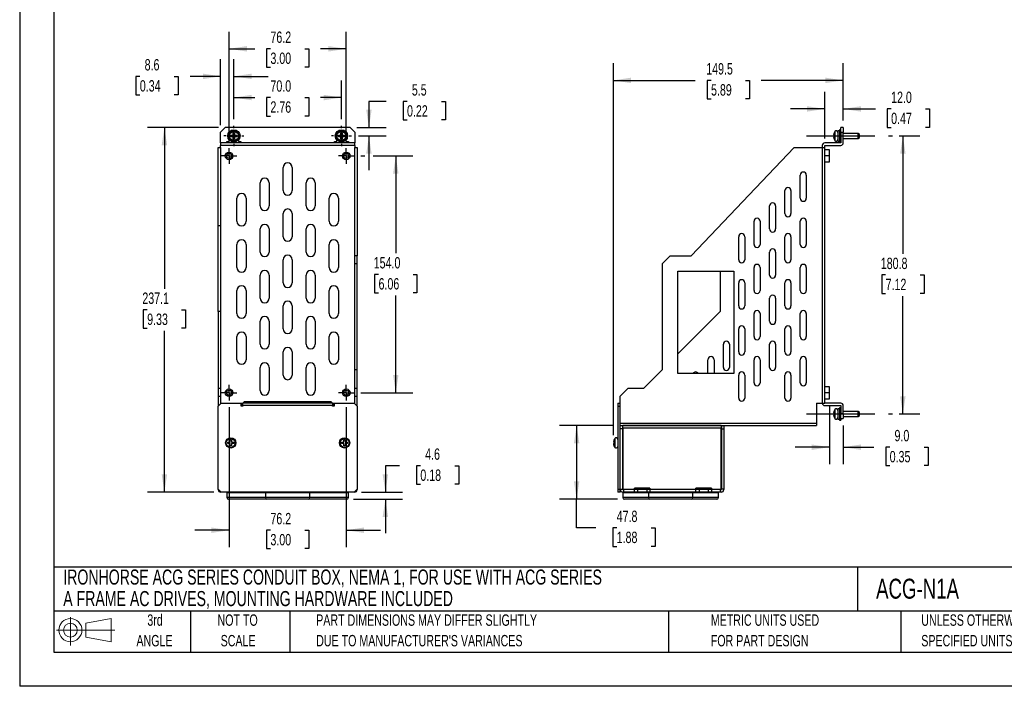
# Model space of a CAD drawing. Header units: millimetres. Extents: x 0 to 978, y 0 to 756.
# Tile 1 of 6: x 0 to 641, y 0 to 434. Entities that reach past the tile are written whole.
import ezdxf

# ---------------------------------------------------------------- set-up
doc = ezdxf.new("R2010")
doc.units = ezdxf.units.MM
doc.header["$LTSCALE"] = 3.5
doc.linetypes.add('CENTERX2', pattern=[20.32, 12.7, -2.54, 2.54, -2.54])
doc.layers.add('CENTER', color=40, linetype='CENTERX2')
doc.layers.add('SLD-DEFPOINTS', color=7, linetype='Continuous')
doc.layers.add('DIMENSIONS', color=140, linetype='Continuous', lineweight=25)
doc.layers.add('TEXT', color=140, linetype='Continuous', lineweight=25)
doc.styles.add('SLDTEXTSTYLE0', font='TXT', dxfattribs={"width": 0.7})
doc.dimstyles.new('SLDDIMSTYLE0', dxfattribs={"dimtxt": 7.553027, "dimasz": 11.557, "dimexe": 0, "dimexo": 0.0625, "dimgap": 1.888257, "dimtad": 0, "dimtih": 1, "dimtoh": 1, "dimrnd": 1e-09, "dimzin": 4, "dimdsep": 46, "dimtxsty": 'SLDTEXTSTYLE0', "dimsah": 1, "dimcen": 0.09, "dimadec": 0, "dimazin": 1, "dimtfac": 1, "dimtofl": 0, "dimtmove": 0, "dimatfit": 3, "dimfxl": 0, "dimfrac": 2, "dimtolj": 1, "dimtzin": 12, "dimarcsym": 0})
doc.dimstyles.new('SLDDIMSTYLE1', dxfattribs={"dimtxt": 7.553027, "dimasz": 11.557, "dimexe": 0, "dimexo": 0.0625, "dimgap": 1.888257, "dimtad": 0, "dimtih": 1, "dimtoh": 1, "dimrnd": 1e-09, "dimzin": 12, "dimdsep": 46, "dimtxsty": 'SLDTEXTSTYLE0', "dimsah": 1, "dimcen": 0.09, "dimadec": 0, "dimazin": 3, "dimtfac": 1, "dimtofl": 0, "dimtmove": 0, "dimatfit": 3, "dimfxl": 0, "dimfrac": 2, "dimtolj": 1, "dimtzin": 12, "dimarcsym": 0})
doc.dimstyles.new('SLDDIMSTYLE2', dxfattribs={"dimtxt": 7.553027, "dimasz": 11.557, "dimexe": 0, "dimexo": 0.0625, "dimgap": 1.888257, "dimtad": 0, "dimtih": 1, "dimtoh": 1, "dimrnd": 1e-09, "dimzin": 12, "dimdsep": 46, "dimtxsty": 'SLDTEXTSTYLE0', "dimsah": 1, "dimcen": 0.09, "dimadec": 0, "dimazin": 3, "dimtfac": 1, "dimtmove": 0, "dimatfit": 0, "dimfxl": 0, "dimfrac": 2, "dimtolj": 1, "dimtzin": 12, "dimarcsym": 0})
doc.dimstyles.new('SLDDIMSTYLE4', dxfattribs={"dimtxt": 7.553027, "dimasz": 11.557, "dimexe": 0, "dimexo": 0.0625, "dimgap": 1.888257, "dimtad": 0, "dimtih": 1, "dimtoh": 1, "dimrnd": 1e-09, "dimzin": 4, "dimdsep": 46, "dimtxsty": 'SLDTEXTSTYLE0', "dimsah": 1, "dimcen": 0.09, "dimadec": 0, "dimazin": 1, "dimtfac": 1, "dimtmove": 0, "dimatfit": 0, "dimfxl": 0, "dimfrac": 2, "dimtolj": 1, "dimtzin": 12, "dimarcsym": 0})

# ---------------------------------------------------------------- blocks, each defined once
blk = doc.blocks.new('Block11')
at = {"color": 7, "linetype": 'Continuous', "lineweight": 18}
for p, q in [((9.06, 18.59), (9.06, 0)), ((19.18, 14.59), (35.61, 17.61)), ((19.18, 5.59), (19.18, 14.59)), ((35.61, 17.61), (35.61, 2.56)), ((0, 10.09), (38.06, 10.09)), ((19.18, 5.59), (35.61, 2.56))]:
    blk.add_line(p, q, dxfattribs=at)
for radius in [7.53, 4.5]:
    blk.add_circle((9.06, 10.09), radius, dxfattribs=at)
blk = doc.blocks.new('Block12')
at = {"layer": 'SLD-DEFPOINTS'}
blk.add_blockref('Block11', (0, 0), dxfattribs=at)
blk = doc.blocks.new('SW_NOTE_0')
at = {"layer": 'TEXT', "color": 0, "linetype": 'CENTERX2', "lineweight": 18, "char_height": 9.8091, "attachment_point": 1, "style": 'SLDTEXTSTYLE0'}
for s, insert in [('IRONHORSE ACG SERIES CONDUIT BOX, NEMA 1, FOR USE WITH ACG SERIES', (0, 12.64)), ('A FRAME AC DRIVES, MOUNTING HARDWARE INCLUDED', (0, -1.36))]:
    blk.add_mtext(s, dxfattribs=dict(at, insert=insert))
blk = doc.blocks.new('SW_NOTE_0_2')
at = {"layer": 'TEXT', "color": 0, "linetype": 'CENTERX2', "lineweight": 18, "char_height": 7.4083, "attachment_point": 1, "style": 'SLDTEXTSTYLE0'}
for s, insert in [('UNLESS OTHERWISE', (0, 9.55)), ('SPECIFIED UNITS ARE:', (0, -3.83))]:
    blk.add_mtext(s, dxfattribs=dict(at, insert=insert))
blk = doc.blocks.new('SW_NOTE_0_3')
at = {"layer": 'TEXT', "color": 0, "linetype": 'CENTERX2', "lineweight": 18, "char_height": 7.4083, "attachment_point": 1, "style": 'SLDTEXTSTYLE0'}
for s, insert in [('PART DIMENSIONS MAY DIFFER SLIGHTLY', (0, 9.55)), ("DUE TO MANUFACTURER'S VARIANCES", (0, -3.83))]:
    blk.add_mtext(s, dxfattribs=dict(at, insert=insert))
blk = doc.blocks.new('SW_NOTE_0_4')
at = {"layer": 'TEXT', "color": 0, "linetype": 'CENTERX2', "lineweight": 18, "char_height": 7.408, "attachment_point": 2, "style": 'SLDTEXTSTYLE0'}
for s, insert in [('NOT TO', (18.41, 9.55)), ('SCALE', (18.74, -3.83))]:
    blk.add_mtext(s, dxfattribs=dict(at, insert=insert))
blk = doc.blocks.new('SW_NOTE_0_5')
at = {"layer": 'TEXT', "color": 0, "linetype": 'CENTERX2', "lineweight": 18, "char_height": 7.408, "attachment_point": 2, "style": 'SLDTEXTSTYLE0'}
for s, insert in [('3rd', (8.1, 9.55)), ('ANGLE', (7.76, -3.83))]:
    blk.add_mtext(s, dxfattribs=dict(at, insert=insert))
blk = doc.blocks.new('SW_NOTE_0_6')
at = {"layer": 'TEXT', "color": 0, "linetype": 'CENTERX2', "lineweight": 18, "char_height": 7.4083, "attachment_point": 1, "style": 'SLDTEXTSTYLE0'}
for s, insert in [('METRIC UNITS USED', (0, 9.55)), ('FOR PART DESIGN', (0, -3.83))]:
    blk.add_mtext(s, dxfattribs=dict(at, insert=insert))
blk = doc.blocks.new('_D')
at = {"layer": 'DIMENSIONS'}
for p, q in [((139.37, 368.9), (139.37, 394)), ((209.37, 368.9), (209.37, 394)), ((139.37, 382.88), (152.91, 382.88)), ((163.15, 382.88), (160.61, 382.88)), ((160.61, 382.88), (160.61, 370.88)), ((185.59, 382.88), (188.13, 382.88)), ((188.13, 382.88), (188.13, 370.88)), ((209.37, 382.88), (195.83, 382.88)), ((160.61, 370.88), (163.15, 370.88)), ((188.13, 370.88), (185.59, 370.88))]:
    blk.add_line(p, q, dxfattribs=at)
for points in [[(139.37, 382.88), (150.93, 381.11), (150.93, 384.66)], [(209.37, 382.88), (197.81, 384.66), (197.81, 381.11)]]:
    blk.add_solid(points, dxfattribs=at)
at = {"layer": 'DIMENSIONS', "char_height": 7.408, "attachment_point": 1, "style": 'SLDTEXTSTYLE0'}
for s, insert in [('70.0', (163.15, 394.12)), ('2.76', (163.15, 380.43))]:
    blk.add_mtext(s, dxfattribs=dict(at, insert=insert))
blk = doc.blocks.new('_D_1')
at = {"layer": 'DIMENSIONS'}
for p, q in [((136.27, 354.4), (136.27, 425.7)), ((212.47, 354.4), (212.47, 425.7)), ((136.27, 414.59), (152.91, 414.59)), ((163.15, 414.59), (160.61, 414.59)), ((160.61, 414.59), (160.61, 402.59)), ((185.59, 414.59), (188.13, 414.59)), ((188.13, 414.59), (188.13, 402.59)), ((212.47, 414.59), (195.83, 414.59)), ((160.61, 402.59), (163.15, 402.59)), ((188.13, 402.59), (185.59, 402.59))]:
    blk.add_line(p, q, dxfattribs=at)
for points in [[(136.27, 414.59), (147.83, 412.81), (147.83, 416.37)], [(212.47, 414.59), (200.91, 416.37), (200.91, 412.81)]]:
    blk.add_solid(points, dxfattribs=at)
at = {"layer": 'DIMENSIONS', "char_height": 7.408, "attachment_point": 1, "style": 'SLDTEXTSTYLE0'}
for s, insert in [('76.2', (163.15, 425.83)), ('3.00', (163.15, 412.14))]:
    blk.add_mtext(s, dxfattribs=dict(at, insert=insert))
blk = doc.blocks.new('_D_2')
at = {"layer": 'DIMENSIONS'}
for p, q in [((238.41, 380.35), (227.24, 380.35)), ((227.24, 380.35), (227.24, 363.42)), ((252.02, 380.35), (249.49, 380.35)), ((249.49, 380.35), (249.49, 368.35)), ((274.47, 380.35), (277, 380.35)), ((277, 380.35), (277, 368.35)), ((249.49, 368.35), (252.02, 368.35)), ((277, 368.35), (274.47, 368.35)), ((219.41, 363.42), (238.36, 363.42)), ((220.35, 357.92), (238.36, 357.92)), ((227.24, 357.92), (227.24, 335.69))]:
    blk.add_line(p, q, dxfattribs=at)
for points in [[(227.24, 363.42), (229.02, 374.97), (225.47, 374.97)], [(227.24, 357.92), (225.47, 346.36), (229.02, 346.36)]]:
    blk.add_solid(points, dxfattribs=at)
at = {"layer": 'DIMENSIONS', "char_height": 7.408, "attachment_point": 1, "style": 'SLDTEXTSTYLE0'}
for s, insert in [('5.5', (255.17, 391.59)), ('0.22', (252.02, 377.9))]:
    blk.add_mtext(s, dxfattribs=dict(at, insert=insert))
blk = doc.blocks.new('_D_3')
at = {"layer": 'DIMENSIONS'}
for p, q in [((221.95, 344.92), (224.58, 344.92)), ((229.91, 344.92), (255.84, 344.92)), ((244.72, 344.92), (244.72, 281.61)), ((233.5, 267.92), (230.97, 267.92)), ((230.97, 267.92), (230.97, 255.91)), ((255.95, 267.92), (258.48, 267.92)), ((258.48, 267.92), (258.48, 255.91)), ((230.97, 255.91), (233.5, 255.91)), ((244.72, 190.92), (244.72, 254.22)), ((258.48, 255.91), (255.95, 255.91)), ((221.95, 190.92), (255.84, 190.92))]:
    blk.add_line(p, q, dxfattribs=at)
for points in [[(244.72, 344.92), (242.95, 333.36), (246.5, 333.36)], [(244.72, 190.92), (246.5, 202.47), (242.95, 202.47)]]:
    blk.add_solid(points, dxfattribs=at)
at = {"layer": 'DIMENSIONS', "char_height": 7.408, "attachment_point": 1, "style": 'SLDTEXTSTYLE0'}
for s, insert in [('154.0', (230.36, 279.16)), ('6.06', (233.5, 265.46))]:
    blk.add_mtext(s, dxfattribs=dict(at, insert=insert))
blk = doc.blocks.new('_D_4')
at = {"layer": 'DIMENSIONS'}
for p, q in [((129.32, 363.42), (83.06, 363.42)), ((94.17, 363.42), (94.17, 258.56)), ((82.95, 244.87), (80.41, 244.87)), ((80.41, 244.87), (80.41, 232.86)), ((105.39, 244.87), (107.93, 244.87)), ((107.93, 244.87), (107.93, 232.86)), ((80.41, 232.86), (82.95, 232.86)), ((94.17, 126.32), (94.17, 231.17)), ((107.93, 232.86), (105.39, 232.86)), ((126.32, 126.32), (83.06, 126.32))]:
    blk.add_line(p, q, dxfattribs=at)
for points in [[(94.17, 363.42), (92.39, 351.86), (95.95, 351.86)], [(94.17, 126.32), (95.95, 137.87), (92.39, 137.87)]]:
    blk.add_solid(points, dxfattribs=at)
at = {"layer": 'DIMENSIONS', "char_height": 7.408, "attachment_point": 1, "style": 'SLDTEXTSTYLE0'}
for s, insert in [('237.1', (79.81, 256.11)), ('9.33', (82.95, 242.41))]:
    blk.add_mtext(s, dxfattribs=dict(at, insert=insert))
blk = doc.blocks.new('_D_5')
at = {"layer": 'DIMENSIONS'}
for p, q in [((136.27, 181.43), (136.27, 90.41)), ((212.47, 181.43), (212.47, 90.41)), ((136.27, 101.52), (114.04, 101.52)), ((163.15, 101.52), (160.61, 101.52)), ((160.61, 101.52), (160.61, 89.52)), ((185.59, 101.52), (188.13, 101.52)), ((188.13, 101.52), (188.13, 89.52)), ((212.47, 101.52), (234.69, 101.52)), ((160.61, 89.52), (163.15, 89.52)), ((188.13, 89.52), (185.59, 89.52))]:
    blk.add_line(p, q, dxfattribs=at)
for points in [[(136.27, 101.52), (124.71, 103.3), (124.71, 99.74)], [(212.47, 101.52), (224.03, 99.74), (224.03, 103.3)]]:
    blk.add_solid(points, dxfattribs=at)
at = {"layer": 'DIMENSIONS', "char_height": 7.408, "attachment_point": 1, "style": 'SLDTEXTSTYLE0'}
for s, insert in [('76.2', (163.15, 112.76)), ('3.00', (163.15, 99.07))]:
    blk.add_mtext(s, dxfattribs=dict(at, insert=insert))
blk = doc.blocks.new('_D_6')
at = {"layer": 'DIMENSIONS'}
for p, q in [((247.07, 143.46), (237.94, 143.46)), ((237.94, 143.46), (237.94, 126.32)), ((260.69, 143.46), (258.15, 143.46)), ((258.15, 143.46), (258.15, 131.45)), ((283.13, 143.46), (285.67, 143.46)), ((285.67, 143.46), (285.67, 131.45)), ((258.15, 131.45), (260.69, 131.45)), ((285.67, 131.45), (283.13, 131.45)), ((222.41, 126.32), (249.06, 126.32)), ((217.31, 121.72), (249.06, 121.72)), ((237.94, 121.72), (237.94, 99.49))]:
    blk.add_line(p, q, dxfattribs=at)
for points in [[(237.94, 126.32), (239.72, 137.87), (236.17, 137.87)], [(237.94, 121.72), (236.17, 110.16), (239.72, 110.16)]]:
    blk.add_solid(points, dxfattribs=at)
at = {"layer": 'DIMENSIONS', "char_height": 7.408, "attachment_point": 1, "style": 'SLDTEXTSTYLE0'}
for s, insert in [('4.6', (263.83, 154.7)), ('0.18', (260.69, 141))]:
    blk.add_mtext(s, dxfattribs=dict(at, insert=insert))
blk = doc.blocks.new('_D_7')
at = {"layer": 'DIMENSIONS'}
for p, q in [((130.77, 364.86), (130.77, 407.78)), ((139.37, 368.9), (139.37, 407.78)), ((78.17, 396.67), (75.63, 396.67)), ((75.63, 396.67), (75.63, 384.66)), ((100.61, 396.67), (103.15, 396.67)), ((103.15, 396.67), (103.15, 384.66)), ((130.77, 396.67), (110.85, 396.67)), ((139.37, 396.67), (161.59, 396.67)), ((75.63, 384.66), (78.17, 384.66)), ((103.15, 384.66), (100.61, 384.66))]:
    blk.add_line(p, q, dxfattribs=at)
for points in [[(130.77, 396.67), (119.21, 398.45), (119.21, 394.89)], [(139.37, 396.67), (150.93, 394.89), (150.93, 398.45)]]:
    blk.add_solid(points, dxfattribs=at)
at = {"layer": 'DIMENSIONS', "char_height": 7.408, "attachment_point": 1, "style": 'SLDTEXTSTYLE0'}
for s, insert in [('8.6', (81.31, 407.91)), ('0.34', (78.17, 394.21))]:
    blk.add_mtext(s, dxfattribs=dict(at, insert=insert))
blk = doc.blocks.new('SW_CENTERMARKSYMBOL_0')
at = {"layer": 'CENTER', "color": 0}
for p, q in [((-2.54, 0), (-5.04, 0)), ((0, 0), (-2.54, 0)), ((0, 2.54), (0, 5.04)), ((0, 0), (0, 2.54)), ((0, 0), (0, -2.54)), ((0, 0), (2.54, 0)), ((2.54, 0), (5.04, 0)), ((0, -2.54), (0, -5.04))]:
    blk.add_line(p, q, dxfattribs=at)
blk = doc.blocks.new('SW_CENTERMARKSYMBOL_1')
at = {"layer": 'CENTER', "color": 0}
for p, q in [((-2.54, 0), (-5.04, 0)), ((0, 0), (-2.54, 0)), ((0, 2.54), (0, 5.04)), ((0, 0), (0, 2.54)), ((0, 0), (0, -2.54)), ((0, 0), (2.54, 0)), ((2.54, 0), (5.04, 0)), ((0, -2.54), (0, -5.04))]:
    blk.add_line(p, q, dxfattribs=at)
blk = doc.blocks.new('SW_CENTERMARKSYMBOL_2')
at = {"layer": 'CENTER', "color": 0}
for p, q in [((-2.54, 0), (-5.04, 0)), ((0, 0), (-2.54, 0)), ((0, 2.54), (0, 5.04)), ((0, 0), (0, 2.54)), ((0, 0), (0, -2.54)), ((0, 0), (2.54, 0)), ((2.54, 0), (5.04, 0)), ((0, -2.54), (0, -5.04))]:
    blk.add_line(p, q, dxfattribs=at)
blk = doc.blocks.new('SW_CENTERMARKSYMBOL_3')
at = {"layer": 'CENTER', "color": 0}
for p, q in [((-2.54, 0), (-5.04, 0)), ((0, 0), (-2.54, 0)), ((0, 2.54), (0, 5.04)), ((0, 0), (0, 2.54)), ((0, 0), (0, -2.54)), ((0, 0), (2.54, 0)), ((2.54, 0), (5.04, 0)), ((0, -2.54), (0, -5.04))]:
    blk.add_line(p, q, dxfattribs=at)
blk = doc.blocks.new('SW_CENTERMARKSYMBOL_4')
at = {"layer": 'CENTER', "color": 0}
for p, q in [((0, 5.08), (0, 6.54)), ((-5.08, 0), (-6.54, 0)), ((0, 0), (-2.54, 0)), ((0, 0), (0, 2.54)), ((0, 0), (0, -2.54)), ((0, 0), (2.54, 0)), ((5.08, 0), (6.54, 0)), ((0, -5.08), (0, -6.54))]:
    blk.add_line(p, q, dxfattribs=at)
blk = doc.blocks.new('SW_CENTERMARKSYMBOL_5')
at = {"layer": 'CENTER', "color": 0}
for p, q in [((0, 5.08), (0, 6.54)), ((-5.08, 0), (-6.54, 0)), ((0, 0), (-2.54, 0)), ((0, 0), (0, 2.54)), ((0, 0), (0, -2.54)), ((0, 0), (2.54, 0)), ((5.08, 0), (6.54, 0)), ((0, -5.08), (0, -6.54))]:
    blk.add_line(p, q, dxfattribs=at)
blk = doc.blocks.new('_D_12')
at = {"layer": 'DIMENSIONS'}
for p, q in [((386.29, 169.52), (351.27, 169.52)), ((362.38, 169.52), (362.38, 121.72)), ((389.03, 121.72), (351.27, 121.72)), ((362.38, 103.01), (362.38, 121.72)), ((374.82, 103.01), (362.38, 103.01)), ((388.44, 103.01), (385.9, 103.01)), ((385.9, 103.01), (385.9, 91.01)), ((410.88, 103.01), (413.42, 103.01)), ((413.42, 103.01), (413.42, 91.01)), ((385.9, 91.01), (388.44, 91.01)), ((413.42, 91.01), (410.88, 91.01))]:
    blk.add_line(p, q, dxfattribs=at)
for points in [[(362.38, 169.52), (360.61, 157.96), (364.16, 157.96)], [(362.38, 121.72), (364.16, 133.27), (360.61, 133.27)]]:
    blk.add_solid(points, dxfattribs=at)
at = {"layer": 'DIMENSIONS', "char_height": 7.408, "attachment_point": 1, "style": 'SLDTEXTSTYLE0'}
for s, insert in [('47.8', (388.44, 114.25)), ('1.88', (388.44, 100.56))]:
    blk.add_mtext(s, dxfattribs=dict(at, insert=insert))
blk = doc.blocks.new('_D_13')
at = {"layer": 'DIMENSIONS'}
for p, q in [((386.29, 163.26), (386.29, 405.16)), ((535.84, 367.86), (535.84, 405.16)), ((386.29, 394.05), (439.61, 394.05)), ((449.84, 394.05), (447.31, 394.05)), ((447.31, 394.05), (447.31, 382.04)), ((472.29, 394.05), (474.82, 394.05)), ((474.82, 394.05), (474.82, 382.04)), ((535.84, 394.05), (482.52, 394.05)), ((447.31, 382.04), (449.84, 382.04)), ((474.82, 382.04), (472.29, 382.04))]:
    blk.add_line(p, q, dxfattribs=at)
for points in [[(386.29, 394.05), (397.85, 392.27), (397.85, 395.83)], [(535.84, 394.05), (524.28, 395.83), (524.28, 392.27)]]:
    blk.add_solid(points, dxfattribs=at)
at = {"layer": 'DIMENSIONS', "char_height": 7.408, "attachment_point": 1, "style": 'SLDTEXTSTYLE0'}
for s, insert in [('149.5', (446.7, 405.29)), ('5.89', (449.84, 391.59))]:
    blk.add_mtext(s, dxfattribs=dict(at, insert=insert))
blk = doc.blocks.new('_D_14')
at = {"layer": 'DIMENSIONS'}
for p, q in [((572.31, 357.92), (585.77, 357.92)), ((574.66, 357.92), (574.66, 281.21)), ((563.43, 267.52), (560.9, 267.52)), ((560.9, 267.52), (560.9, 255.51)), ((585.88, 267.52), (588.42, 267.52)), ((588.42, 267.52), (588.42, 255.51)), ((560.9, 255.51), (563.43, 255.51)), ((574.66, 177.12), (574.66, 253.82)), ((588.42, 255.51), (585.88, 255.51)), ((572.31, 177.12), (585.77, 177.12))]:
    blk.add_line(p, q, dxfattribs=at)
for points in [[(574.66, 357.92), (572.88, 346.36), (576.43, 346.36)], [(574.66, 177.12), (576.43, 188.67), (572.88, 188.67)]]:
    blk.add_solid(points, dxfattribs=at)
at = {"layer": 'DIMENSIONS', "char_height": 7.408, "attachment_point": 1, "style": 'SLDTEXTSTYLE0'}
for s, insert in [('180.8', (560.29, 278.76)), ('7.12', (563.43, 265.06))]:
    blk.add_mtext(s, dxfattribs=dict(at, insert=insert))
blk = doc.blocks.new('_D_15')
at = {"layer": 'DIMENSIONS'}
for p, q in [((526.84, 182.58), (526.84, 144.4)), ((535.84, 169.67), (535.84, 144.4)), ((526.84, 155.51), (504.61, 155.51)), ((535.84, 155.51), (555.84, 155.51)), ((566.07, 155.51), (563.54, 155.51)), ((563.54, 155.51), (563.54, 143.51)), ((588.52, 155.51), (591.05, 155.51)), ((591.05, 155.51), (591.05, 143.51)), ((563.54, 143.51), (566.07, 143.51)), ((591.05, 143.51), (588.52, 143.51))]:
    blk.add_line(p, q, dxfattribs=at)
for points in [[(526.84, 155.51), (515.28, 157.29), (515.28, 153.73)], [(535.84, 155.51), (547.4, 153.73), (547.4, 157.29)]]:
    blk.add_solid(points, dxfattribs=at)
at = {"layer": 'DIMENSIONS', "char_height": 7.408, "attachment_point": 1, "style": 'SLDTEXTSTYLE0'}
for s, insert in [('9.0', (569.21, 166.75)), ('0.35', (566.07, 153.06))]:
    blk.add_mtext(s, dxfattribs=dict(at, insert=insert))
blk = doc.blocks.new('_D_16')
at = {"layer": 'DIMENSIONS'}
for p, q in [((523.84, 356.26), (523.84, 386.61)), ((535.84, 367.86), (535.84, 386.61)), ((523.84, 375.5), (501.61, 375.5)), ((535.84, 375.5), (556.77, 375.5)), ((567.01, 375.5), (564.47, 375.5)), ((564.47, 375.5), (564.47, 363.5)), ((589.45, 375.5), (591.99, 375.5)), ((591.99, 375.5), (591.99, 363.5)), ((564.47, 363.5), (567.01, 363.5)), ((591.99, 363.5), (589.45, 363.5))]:
    blk.add_line(p, q, dxfattribs=at)
for points in [[(523.84, 375.5), (512.28, 377.28), (512.28, 373.72)], [(535.84, 375.5), (547.4, 373.72), (547.4, 377.28)]]:
    blk.add_solid(points, dxfattribs=at)
at = {"layer": 'DIMENSIONS', "char_height": 7.408, "attachment_point": 1, "style": 'SLDTEXTSTYLE0'}
for s, insert in [('12.0', (567.01, 386.74)), ('0.47', (567.01, 373.05))]:
    blk.add_mtext(s, dxfattribs=dict(at, insert=insert))

msp = doc.modelspace()

# ---------------------------------------------------------------- linework, layer by layer
at = {"color": 7, "linetype": 'Continuous'}
for p in [(0.009, 755.659), (977.909, 0.009)]:
    msp.add_line(p, (0.009, 0.009), dxfattribs=at)
for p, q in [((133.769, 363.417), (130.769, 360.417)), ((130.769, 353.417), (130.769, 360.417)), ((214.969, 363.417), (133.769, 363.417)), ((138.869, 359.917), (139.369, 359.917)), ((138.869, 358.417), (138.869, 359.917)), ((139.369, 359.917), (139.869, 359.917)), ((139.869, 359.917), (139.869, 358.417)), ((208.869, 359.917), (209.369, 359.917)), ((208.869, 358.417), (208.869, 359.917)), ((209.369, 359.917), (209.869, 359.917)), ((209.869, 359.917), (209.869, 358.417)), ((217.969, 360.417), (214.969, 363.417)), ((217.969, 360.417), (217.969, 353.417)), ((529.905, 359.917), (529.492, 358.417)), ((529.876, 359.917), (529.905, 359.917)), ((530.446, 360.857), (530.446, 354.977)), ((533.44, 361.209), (532.34, 361.209)), ((532.34, 361.209), (532.34, 357.917)), ((534.24, 361.917), (533.44, 361.917)), ((533.44, 361.917), (533.44, 357.917)), ((534.24, 360.417), (534.24, 363.417)), ((535.84, 363.417), (534.24, 363.417)), ((534.24, 360.417), (534.24, 353.417)), ((534.24, 360.417), (535.84, 360.417)), ((535.84, 363.417), (535.84, 360.417)), ((535.84, 353.417), (535.84, 360.417)), ((545.64, 359.567), (535.84, 359.567)), ((546.34, 358.867), (545.64, 359.567)), ((545.64, 356.267), (545.64, 359.567)), ((546.34, 357.917), (546.34, 358.867)), ((217.969, 353.417), (130.769, 353.417)), ((130.769, 353.417), (130.769, 351.817)), ((134.869, 354.417), (136.119, 354.417)), ((134.869, 353.417), (134.869, 354.417)), ((136.119, 354.417), (136.669, 354.967)), ((137.369, 358.417), (138.869, 358.417)), ((137.369, 357.417), (137.369, 358.417)), ((138.869, 357.417), (137.369, 357.417)), ((138.869, 355.917), (138.869, 357.417)), ((139.369, 355.917), (138.869, 355.917)), ((139.869, 355.917), (139.369, 355.917)), ((139.869, 358.417), (141.369, 358.417)), ((139.869, 357.417), (139.869, 355.917)), ((141.369, 357.417), (139.869, 357.417)), ((141.369, 358.417), (141.369, 357.417)), ((142.07, 354.967), (142.619, 354.417)), ((142.619, 354.417), (143.869, 354.417)), ((143.869, 354.417), (143.869, 353.417)), ((204.869, 354.417), (206.119, 354.417)), ((204.869, 353.417), (204.869, 354.417)), ((206.119, 354.417), (206.669, 354.967)), ((207.369, 358.417), (208.869, 358.417)), ((207.369, 357.417), (207.369, 358.417)), ((208.869, 357.417), (207.369, 357.417)), ((208.869, 355.917), (208.869, 357.417)), ((209.369, 355.917), (208.869, 355.917)), ((209.869, 355.917), (209.369, 355.917)), ((209.869, 358.417), (211.369, 358.417)), ((209.869, 357.417), (209.869, 355.917)), ((211.369, 357.417), (209.869, 357.417)), ((211.369, 358.417), (211.369, 357.417)), ((212.07, 354.967), (212.619, 354.417)), ((212.619, 354.417), (213.869, 354.417)), ((213.869, 354.417), (213.869, 353.417)), ((217.969, 351.817), (217.969, 353.417)), ((534.24, 353.417), (523.84, 353.417)), ((529.492, 358.417), (529.905, 358.417)), ((529.492, 357.417), (529.905, 355.917)), ((529.905, 357.417), (529.492, 357.417)), ((529.905, 355.917), (529.876, 355.917)), ((529.905, 358.417), (529.905, 357.417)), ((532.34, 357.917), (532.34, 354.625)), ((532.34, 354.625), (533.44, 354.625)), ((533.44, 357.917), (533.44, 353.917)), ((533.44, 353.917), (534.24, 353.917)), ((535.84, 356.267), (545.64, 356.267)), ((545.64, 356.267), (546.34, 356.967)), ((546.34, 356.967), (546.34, 357.917)), ((129.169, 350.417), (130.769, 350.417)), ((129.169, 299.786), (129.169, 350.417)), ((217.969, 351.817), (130.769, 351.817)), ((130.769, 350.417), (130.769, 351.817)), ((130.769, 350.417), (130.769, 299.786)), ((217.969, 351.817), (217.969, 350.417)), ((217.969, 350.417), (219.569, 350.417)), ((217.969, 279.917), (217.969, 350.417)), ((219.569, 350.417), (219.569, 279.917)), ((503.84, 350.417), (437.004, 279.917)), ((503.84, 350.417), (522.24, 350.417)), ((522.24, 351.817), (522.24, 350.417)), ((522.24, 350.417), (522.24, 184.117)), ((522.24, 350.417), (523.84, 350.417)), ((523.84, 351.817), (534.24, 351.817)), ((523.84, 350.417), (523.84, 351.817)), ((523.84, 184.117), (523.84, 350.417)), ((526.84, 348.814), (523.84, 348.814)), ((526.84, 344.917), (526.84, 348.814)), ((526.84, 344.917), (523.84, 344.917)), ((523.84, 341.02), (526.84, 341.02)), ((526.84, 341.02), (526.84, 344.917)), ((171.369, 322.417), (171.369, 337.417)), ((177.369, 337.417), (177.369, 322.417)), ((156.369, 312.417), (156.369, 327.417)), ((162.369, 327.417), (162.369, 312.417)), ((186.369, 312.417), (186.369, 327.417)), ((192.369, 327.417), (192.369, 312.417)), ((507.84, 317.417), (507.84, 332.417)), ((511.84, 332.417), (511.84, 317.417)), ((497.84, 307.417), (497.84, 322.417)), ((501.84, 322.417), (501.84, 307.417)), ((141.369, 302.417), (141.369, 317.417)), ((147.369, 317.417), (147.369, 302.417)), ((201.369, 302.417), (201.369, 317.417)), ((207.369, 317.417), (207.369, 302.417)), ((487.84, 297.417), (487.84, 312.417)), ((491.84, 312.417), (491.84, 297.417)), ((171.369, 292.417), (171.369, 307.417)), ((177.369, 307.417), (177.369, 292.417)), ((477.84, 287.417), (477.84, 302.417)), ((481.84, 302.417), (481.84, 287.417)), ((507.84, 287.417), (507.84, 302.417)), ((511.84, 302.417), (511.84, 287.417)), ((129.169, 299.786), (130.769, 299.786)), ((129.169, 243.717), (129.169, 299.786)), ((130.769, 299.786), (130.769, 243.717)), ((156.369, 282.417), (156.369, 297.417)), ((162.369, 297.417), (162.369, 282.417)), ((186.369, 282.417), (186.369, 297.417)), ((192.369, 297.417), (192.369, 282.417)), ((467.84, 277.417), (467.84, 292.417)), ((471.84, 292.417), (471.84, 277.417)), ((497.84, 277.417), (497.84, 292.417)), ((501.84, 292.417), (501.84, 277.417)), ((141.369, 272.417), (141.369, 287.417)), ((147.369, 287.417), (147.369, 272.417)), ((201.369, 272.417), (201.369, 287.417)), ((207.369, 287.417), (207.369, 272.417)), ((487.84, 267.417), (487.84, 282.417)), ((491.84, 282.417), (491.84, 267.417)), ((171.369, 262.417), (171.369, 277.417)), ((177.369, 277.417), (177.369, 262.417)), ((219.569, 279.917), (217.969, 279.917)), ((217.969, 274.917), (217.969, 279.917)), ((219.569, 274.917), (219.569, 279.917)), ((418.24, 274.917), (423.24, 279.917)), ((423.24, 279.917), (437.004, 279.917)), ((217.969, 274.917), (219.569, 274.917)), ((217.969, 206.117), (217.969, 274.917)), ((219.569, 206.117), (219.569, 274.917)), ((418.24, 206.117), (418.24, 274.917)), ((428.24, 269.917), (464.74, 269.917)), ((428.24, 203.417), (428.24, 269.917)), ((455.84, 269.917), (455.84, 243.717)), ((464.74, 269.917), (464.74, 203.417)), ((477.84, 257.417), (477.84, 272.417)), ((481.84, 272.417), (481.84, 257.417)), ((507.84, 257.417), (507.84, 272.417)), ((511.84, 272.417), (511.84, 257.417)), ((156.369, 252.417), (156.369, 267.417)), ((162.369, 267.417), (162.369, 252.417)), ((186.369, 252.417), (186.369, 267.417)), ((192.369, 267.417), (192.369, 252.417)), ((141.369, 242.417), (141.369, 257.417)), ((147.369, 257.417), (147.369, 242.417)), ((201.369, 242.417), (201.369, 257.417)), ((207.369, 257.417), (207.369, 242.417)), ((467.84, 247.417), (467.84, 262.417)), ((471.84, 262.417), (471.84, 247.417)), ((497.84, 247.417), (497.84, 262.417)), ((501.84, 262.417), (501.84, 247.417)), ((487.84, 237.417), (487.84, 252.417)), ((491.84, 252.417), (491.84, 237.417)), ((130.769, 243.717), (129.169, 243.717)), ((129.169, 243.717), (129.169, 193.717)), ((130.769, 243.717), (130.769, 193.717)), ((171.369, 232.417), (171.369, 247.417)), ((177.369, 247.417), (177.369, 232.417)), ((455.84, 243.717), (428.24, 216.117)), ((156.369, 222.417), (156.369, 237.417)), ((162.369, 237.417), (162.369, 222.417)), ((186.369, 222.417), (186.369, 237.417)), ((192.369, 237.417), (192.369, 222.417)), ((477.84, 227.417), (477.84, 242.417)), ((481.84, 242.417), (481.84, 227.417)), ((507.84, 227.417), (507.84, 242.417)), ((511.84, 242.417), (511.84, 227.417)), ((467.84, 217.417), (467.84, 232.417)), ((471.84, 232.417), (471.84, 217.417)), ((497.84, 217.417), (497.84, 232.417)), ((501.84, 232.417), (501.84, 217.417)), ((141.369, 212.417), (141.369, 227.417)), ((147.369, 227.417), (147.369, 212.417)), ((201.369, 212.417), (201.369, 227.417)), ((207.369, 227.417), (207.369, 212.417)), ((457.84, 207.417), (457.84, 222.417)), ((461.84, 222.417), (461.84, 207.417)), ((487.84, 207.417), (487.84, 222.417)), ((491.84, 222.417), (491.84, 207.417)), ((171.369, 202.417), (171.369, 217.417)), ((177.369, 217.417), (177.369, 202.417)), ((447.84, 203.417), (447.84, 212.417)), ((451.84, 212.417), (451.84, 203.417)), ((477.84, 197.417), (477.84, 212.417)), ((481.84, 212.417), (481.84, 197.417)), ((507.84, 197.417), (507.84, 212.417)), ((511.84, 212.417), (511.84, 197.417)), ((156.369, 192.417), (156.369, 207.417)), ((162.369, 207.417), (162.369, 192.417)), ((186.369, 192.417), (186.369, 207.417)), ((192.369, 207.417), (192.369, 192.417)), ((217.969, 206.117), (219.569, 206.117)), ((217.969, 193.717), (217.969, 206.117)), ((219.569, 193.717), (219.569, 206.117)), ((405.84, 193.717), (418.24, 206.117)), ((464.74, 203.417), (428.24, 203.417)), ((467.84, 187.417), (467.84, 202.417)), ((471.84, 202.417), (471.84, 187.417)), ((497.84, 187.417), (497.84, 202.417)), ((501.84, 202.417), (501.84, 187.417)), ((130.769, 193.717), (129.169, 193.717)), ((129.169, 193.717), (129.169, 188.717)), ((130.769, 193.717), (130.769, 188.717)), ((219.569, 193.717), (217.969, 193.717)), ((217.969, 188.717), (217.969, 193.717)), ((219.569, 188.717), (219.569, 193.717)), ((390.74, 188.717), (395.74, 193.717)), ((405.84, 193.717), (395.74, 193.717)), ((526.84, 194.814), (523.84, 194.814)), ((526.84, 190.917), (526.84, 194.814)), ((129.169, 188.717), (130.769, 188.717)), ((129.169, 188.717), (129.169, 182.117)), ((130.769, 188.717), (130.769, 183.717)), ((217.969, 188.717), (219.569, 188.717)), ((217.969, 183.717), (217.969, 188.717)), ((219.569, 182.117), (219.569, 188.717)), ((390.74, 171.117), (390.74, 188.717)), ((526.84, 190.917), (523.84, 190.917)), ((523.84, 187.02), (526.84, 187.02)), ((526.84, 187.02), (526.84, 190.917)), ((129.169, 182.117), (131.169, 184.117)), ((129.169, 128.317), (129.169, 182.117)), ((130.769, 184.117), (131.169, 184.117)), ((131.169, 184.117), (144.169, 184.117)), ((144.169, 182.117), (144.169, 184.117)), ((144.169, 184.117), (145.169, 184.117)), ((144.169, 182.517), (144.369, 182.517)), ((145.169, 182.117), (144.169, 182.117)), ((144.369, 183.317), (146.369, 185.317)), ((144.369, 182.117), (144.369, 183.317)), ((203.569, 184.117), (145.169, 184.117)), ((145.169, 182.517), (145.169, 184.117)), ((203.569, 182.517), (145.169, 182.517)), ((145.169, 182.517), (145.169, 182.117)), ((146.369, 185.317), (202.369, 185.317)), ((202.369, 185.317), (204.369, 183.317)), ((203.569, 184.117), (203.569, 182.517)), ((203.569, 184.117), (204.569, 184.117)), ((203.569, 182.117), (203.569, 182.517)), ((204.569, 182.117), (203.569, 182.117)), ((204.369, 183.317), (204.369, 182.117)), ((204.369, 182.517), (204.569, 182.517)), ((204.569, 184.117), (204.569, 182.117)), ((204.569, 184.117), (217.569, 184.117)), ((217.569, 184.117), (219.569, 182.117)), ((217.569, 184.117), (217.969, 184.117)), ((219.569, 182.117), (219.569, 128.317)), ((389.14, 184.117), (389.14, 182.117)), ((389.14, 184.117), (390.74, 184.117)), ((389.14, 182.117), (390.74, 182.117)), ((389.14, 182.117), (389.14, 128.317)), ((390.74, 128.317), (390.74, 182.117)), ((518.44, 184.117), (522.24, 184.117)), ((518.44, 184.117), (518.44, 171.117)), ((522.24, 184.117), (523.84, 184.117)), ((534.24, 184.117), (523.84, 184.117)), ((523.84, 182.517), (534.24, 182.517)), ((530.446, 180.057), (530.446, 174.177)), ((533.44, 180.409), (532.34, 180.409)), ((532.34, 180.409), (532.34, 177.117)), ((534.24, 181.117), (533.44, 181.117)), ((533.44, 181.117), (533.44, 177.117)), ((534.24, 182.517), (534.24, 177.117)), ((535.84, 177.117), (535.84, 182.517)), ((529.905, 179.117), (529.492, 177.617)), ((529.492, 177.617), (529.905, 177.617)), ((529.492, 176.617), (529.905, 175.117)), ((529.905, 176.617), (529.492, 176.617)), ((529.876, 179.117), (529.905, 179.117)), ((529.905, 175.117), (529.876, 175.117)), ((529.905, 177.617), (529.905, 176.617)), ((532.34, 177.117), (532.34, 173.825)), ((532.34, 173.825), (533.44, 173.825)), ((533.44, 177.117), (533.44, 173.117)), ((533.44, 173.117), (534.24, 173.117)), ((535.84, 177.117), (534.24, 177.117)), ((534.24, 174.117), (534.24, 177.117)), ((534.24, 174.117), (534.24, 173.117)), ((534.24, 174.117), (535.84, 174.117)), ((545.64, 178.767), (535.84, 178.767)), ((535.84, 177.117), (535.84, 174.117)), ((535.84, 175.467), (545.64, 175.467)), ((546.34, 178.067), (545.64, 178.767)), ((545.64, 175.467), (545.64, 178.767)), ((545.64, 175.467), (546.34, 176.167)), ((546.34, 177.117), (546.34, 178.067)), ((546.34, 176.167), (546.34, 177.117)), ((390.74, 171.117), (518.44, 171.117)), ((390.74, 169.517), (518.44, 169.517)), ((390.74, 128.317), (390.74, 167.517)), ((392.34, 167.517), (390.74, 167.517)), ((392.34, 167.517), (392.34, 169.517)), ((392.34, 128.317), (392.34, 167.517)), ((392.44, 167.917), (392.44, 169.517)), ((456.44, 169.517), (392.44, 169.517)), ((456.44, 167.917), (392.44, 167.917)), ((392.44, 167.917), (392.44, 128.317)), ((456.44, 169.517), (456.44, 167.917)), ((456.44, 128.317), (456.44, 167.917)), ((456.54, 169.517), (456.54, 169.317)), ((456.54, 169.317), (456.54, 167.317)), ((458.14, 169.317), (456.54, 169.317)), ((458.14, 167.317), (456.54, 167.317)), ((456.54, 167.317), (456.54, 128.317)), ((458.14, 169.517), (458.14, 169.317)), ((458.14, 169.317), (458.14, 167.317)), ((458.14, 167.317), (458.14, 128.317)), ((518.44, 171.117), (518.44, 169.517)), ((136.869, 160.317), (137.869, 160.317)), ((136.869, 158.817), (136.869, 160.317)), ((137.869, 160.317), (137.869, 158.817)), ((210.869, 160.317), (211.869, 160.317)), ((210.869, 158.817), (210.869, 160.317)), ((211.869, 160.317), (211.869, 158.817)), ((386.703, 160.317), (386.292, 158.817)), ((386.675, 160.317), (386.703, 160.317)), ((387.241, 161.255), (387.241, 155.379)), ((392.44, 161.567), (392.34, 161.567)), ((456.44, 162.317), (456.54, 162.317)), ((135.369, 158.817), (136.869, 158.817)), ((135.369, 157.817), (135.369, 158.817)), ((136.869, 156.317), (136.869, 157.817)), ((137.869, 156.317), (136.869, 156.317)), ((137.869, 157.817), (137.869, 156.317)), ((139.369, 157.817), (137.869, 157.817)), ((139.369, 158.817), (139.369, 157.817)), ((209.369, 158.817), (210.869, 158.817)), ((209.369, 157.817), (209.369, 158.817)), ((210.869, 156.317), (210.869, 157.817)), ((211.869, 156.317), (210.869, 156.317)), ((211.869, 157.817), (211.869, 156.317)), ((213.369, 157.817), (211.869, 157.817)), ((213.369, 158.817), (213.369, 157.817)), ((386.703, 157.817), (386.292, 157.817)), ((386.703, 156.317), (386.675, 156.317)), ((386.703, 158.817), (386.703, 157.817)), ((392.34, 155.067), (392.44, 155.067)), ((456.54, 149.817), (456.44, 149.817)), ((456.44, 142.817), (456.54, 142.817)), ((131.169, 126.317), (129.169, 128.317)), ((129.169, 127.917), (129.169, 128.317)), ((219.569, 128.317), (217.569, 126.317)), ((219.569, 128.317), (219.569, 127.917)), ((389.14, 128.317), (390.74, 128.317)), ((389.14, 128.317), (389.14, 126.317)), ((390.74, 126.317), (390.74, 128.317)), ((390.74, 128.317), (392.34, 128.317)), ((392.34, 127.917), (392.34, 128.317)), ((392.94, 128.317), (392.44, 128.317)), ((392.94, 128.317), (392.94, 127.917)), ((400.04, 128.917), (410.04, 128.917)), ((400.04, 127.917), (400.04, 128.917)), ((410.04, 128.817), (400.04, 128.817)), ((410.04, 128.317), (400.04, 128.317)), ((410.04, 128.917), (410.04, 127.917)), ((440.04, 128.917), (450.04, 128.917)), ((440.04, 127.917), (440.04, 128.917)), ((450.04, 128.817), (440.04, 128.817)), ((450.04, 128.317), (440.04, 128.317)), ((450.04, 128.917), (450.04, 127.917)), ((456.44, 128.317), (455.94, 128.317)), ((455.94, 127.917), (455.94, 128.317)), ((458.14, 128.317), (456.54, 128.317)), ((456.54, 128.317), (456.54, 127.917)), ((458.14, 128.317), (458.14, 127.917)), ((131.169, 126.317), (130.769, 126.317)), ((217.569, 126.317), (131.169, 126.317)), ((134.869, 125.817), (134.869, 122.717)), ((149.369, 125.817), (134.869, 125.817)), ((159.869, 122.717), (134.869, 122.717)), ((159.869, 125.817), (149.369, 125.817)), ((159.869, 125.817), (159.869, 122.717)), ((174.369, 125.817), (159.869, 125.817)), ((188.869, 122.717), (159.869, 122.717)), ((188.869, 125.817), (174.369, 125.817)), ((188.869, 122.717), (188.869, 125.817)), ((199.369, 125.817), (188.869, 125.817)), ((213.869, 122.717), (188.869, 122.717)), ((213.869, 125.817), (199.369, 125.817)), ((213.869, 122.717), (213.869, 125.817)), ((217.969, 126.317), (217.569, 126.317)), ((390.74, 126.317), (389.14, 126.317)), ((392.34, 127.917), (392.94, 127.917)), ((392.94, 126.317), (392.34, 126.317)), ((392.474, 125.817), (392.474, 122.717)), ((409.057, 125.817), (392.474, 125.817)), ((407.127, 122.717), (392.474, 122.717)), ((400.04, 127.917), (392.94, 127.917)), ((392.94, 127.917), (392.94, 126.317)), ((400.04, 126.317), (392.94, 126.317)), ((400.04, 126.317), (400.04, 127.917)), ((402.04, 127.917), (400.04, 127.917)), ((402.04, 126.317), (400.04, 126.317)), ((402.04, 127.917), (402.04, 126.317)), ((408.04, 127.917), (402.04, 127.917)), ((408.04, 126.317), (402.04, 126.317)), ((409.057, 122.717), (407.127, 122.717)), ((408.04, 127.917), (408.04, 126.317)), ((410.04, 127.917), (408.04, 127.917)), ((410.04, 126.317), (408.04, 126.317)), ((409.057, 125.817), (409.057, 122.717)), ((438.057, 125.817), (409.057, 125.817)), ((423.711, 122.717), (409.057, 122.717)), ((409.936, 126.317), (409.557, 126.317)), ((440.04, 127.917), (410.04, 127.917)), ((410.04, 127.917), (410.04, 126.317)), ((440.04, 126.317), (410.04, 126.317)), ((438.057, 122.717), (423.711, 122.717)), ((438.057, 122.717), (438.057, 125.817)), ((454.64, 125.817), (438.057, 125.817)), ((440.294, 122.717), (438.057, 122.717)), ((440.04, 126.317), (440.04, 127.917)), ((442.04, 127.917), (440.04, 127.917)), ((442.04, 126.317), (440.04, 126.317)), ((454.64, 122.717), (440.294, 122.717)), ((442.04, 127.917), (442.04, 126.317)), ((448.04, 127.917), (442.04, 127.917)), ((448.04, 126.317), (442.04, 126.317)), ((448.04, 127.917), (448.04, 126.317)), ((450.04, 127.917), (448.04, 127.917)), ((450.04, 126.317), (448.04, 126.317)), ((455.94, 127.917), (450.04, 127.917)), ((450.04, 127.917), (450.04, 126.317)), ((455.94, 126.317), (450.04, 126.317)), ((454.64, 122.717), (454.64, 125.817)), ((455.94, 126.317), (455.94, 127.917)), ((455.94, 127.917), (456.54, 127.917)), ((456.54, 126.317), (455.94, 126.317)), ((160.663, 121.717), (135.87, 121.717)), ((187.869, 121.717), (160.87, 121.717)), ((212.869, 121.717), (188.077, 121.717)), ((406.974, 121.717), (393.474, 121.717)), ((409.85, 121.717), (407.117, 121.717)), ((423.557, 121.717), (410.057, 121.717)), ((437.05, 121.717), (423.7, 121.717)), ((440.14, 121.717), (437.258, 121.717)), ((453.634, 121.717), (440.283, 121.717))]:
    msp.add_line(p, q)
at = {"flags": 128}
for points in [[(136.869, 157.817), (136.168, 157.817), (135.369, 157.817)], [(137.869, 158.817), (138.571, 158.817), (139.369, 158.817)], [(210.869, 157.817), (210.168, 157.817), (209.369, 157.817)], [(211.869, 158.817), (212.571, 158.817), (213.369, 158.817)], [(386.292, 158.817), (386.419, 158.817), (386.703, 158.817)], [(386.292, 157.817), (386.419, 157.116), (386.703, 156.317)]]:
    msp.add_lwpolyline(points, dxfattribs=at)
for centre, radius in [((139.369, 357.917), 4), ((139.369, 357.917), 3.35), ((139.369, 357.917), 2.94), ((209.369, 357.917), 4), ((209.369, 357.917), 3.35), ((209.369, 357.917), 2.94), ((136.269, 344.917), 2.5), ((136.269, 344.917), 1.65), ((212.469, 344.917), 2.5), ((212.469, 344.917), 1.65), ((136.269, 190.917), 2.5), ((136.269, 190.917), 1.65), ((212.469, 190.917), 2.5), ((212.469, 190.917), 1.65), ((137.369, 158.317), 3.35), ((137.369, 158.317), 2.938), ((211.369, 158.317), 3.35), ((211.369, 158.317), 2.938)]:
    msp.add_circle(centre, radius)
for centre, radius, start, end in [((534.24, 357.917), 4.8, 142.228631, 155.39414), ((531.282, 360.209), 1.058, 0, 142.228631), ((523.84, 351.817), 1.6, 90, 180), ((534.24, 357.917), 4.8, 204.624318, 217.771369), ((531.282, 355.625), 1.058, 217.771369, 0), ((534.24, 353.417), 1.6, 270, 0), ((174.369, 337.417), 3, 0, 180), ((509.84, 332.417), 2, 0, 180), ((159.369, 327.417), 3, 0, 180), ((189.369, 327.417), 3, 0, 180), ((144.369, 317.417), 3, 0, 180), ((174.369, 322.417), 3, 180, 0), ((204.369, 317.417), 3, 0, 180), ((499.84, 322.417), 2, 0, 180), ((489.84, 312.417), 2, 0, 180), ((509.84, 317.417), 2, 180, 0), ((159.369, 312.417), 3, 180, 0), ((174.369, 307.417), 3, 0, 180), ((189.369, 312.417), 3, 180, 0), ((144.369, 302.417), 3, 180, 0), ((204.369, 302.417), 3, 180, 0), ((479.84, 302.417), 2, 0, 180), ((499.84, 307.417), 2, 180, 0), ((509.84, 302.417), 2, 0, 180), ((159.369, 297.417), 3, 0, 180), ((189.369, 297.417), 3, 0, 180), ((489.84, 297.417), 2, 180, 0), ((144.369, 287.417), 3, 0, 180), ((174.369, 292.417), 3, 180, 0), ((204.369, 287.417), 3, 0, 180), ((469.84, 292.417), 2, 0, 180), ((499.84, 292.417), 2, 0, 180), ((159.369, 282.417), 3, 180, 0), ((189.369, 282.417), 3, 180, 0), ((479.84, 287.417), 2, 180, 0), ((489.84, 282.417), 2, 0, 180), ((509.84, 287.417), 2, 180, 0), ((174.369, 277.417), 3, 0, 180), ((469.84, 277.417), 2, 180, 0), ((499.84, 277.417), 2, 180, 0), ((144.369, 272.417), 3, 180, 0), ((159.369, 267.417), 3, 0, 180), ((189.369, 267.417), 3, 0, 180), ((204.369, 272.417), 3, 180, 0), ((479.84, 272.417), 2, 0, 180), ((509.84, 272.417), 2, 0, 180), ((469.84, 262.417), 2, 0, 180), ((489.84, 267.417), 2, 180, 0), ((499.84, 262.417), 2, 0, 180), ((144.369, 257.417), 3, 0, 180), ((174.369, 262.417), 3, 180, 0), ((204.369, 257.417), 3, 0, 180), ((479.84, 257.417), 2, 180, 0), ((509.84, 257.417), 2, 180, 0), ((159.369, 252.417), 3, 180, 0), ((174.369, 247.417), 3, 0, 180), ((189.369, 252.417), 3, 180, 0), ((489.84, 252.417), 2, 0, 180), ((469.84, 247.417), 2, 180, 0), ((479.84, 242.417), 2, 0, 180), ((499.84, 247.417), 2, 180, 0), ((509.84, 242.417), 2, 0, 180), ((144.369, 242.417), 3, 180, 0), ((159.369, 237.417), 3, 0, 180), ((189.369, 237.417), 3, 0, 180), ((204.369, 242.417), 3, 180, 0), ((489.84, 237.417), 2, 180, 0), ((174.369, 232.417), 3, 180, 0), ((469.84, 232.417), 2, 0, 180), ((499.84, 232.417), 2, 0, 180), ((144.369, 227.417), 3, 0, 180), ((204.369, 227.417), 3, 0, 180), ((459.84, 222.417), 2, 0, 180), ((479.84, 227.417), 2, 180, 0), ((489.84, 222.417), 2, 0, 180), ((509.84, 227.417), 2, 180, 0), ((159.369, 222.417), 3, 180, 0), ((174.369, 217.417), 3, 0, 180), ((189.369, 222.417), 3, 180, 0), ((144.369, 212.417), 3, 180, 0), ((204.369, 212.417), 3, 180, 0), ((449.84, 212.417), 2, 0, 180), ((469.84, 217.417), 2, 180, 0), ((479.84, 212.417), 2, 0, 180), ((499.84, 217.417), 2, 180, 0), ((509.84, 212.417), 2, 0, 180), ((159.369, 207.417), 3, 0, 180), ((189.369, 207.417), 3, 0, 180), ((459.84, 207.417), 2, 180, 0), ((489.84, 207.417), 2, 180, 0), ((174.369, 202.417), 3, 180, 0), ((439.84, 202.417), 2, 30, 150), ((469.84, 202.417), 2, 0, 180), ((499.84, 202.417), 2, 0, 180), ((159.369, 192.417), 3, 180, 0), ((189.369, 192.417), 3, 180, 0), ((479.84, 197.417), 2, 180, 0), ((509.84, 197.417), 2, 180, 0), ((469.84, 187.417), 2, 180, 0), ((499.84, 187.417), 2, 180, 0), ((523.84, 184.117), 1.6, 180, 270), ((534.24, 177.117), 4.8, 142.228631, 155.39414), ((531.282, 179.409), 1.058, 0, 142.228631), ((534.24, 182.517), 1.6, 0, 90), ((534.24, 177.117), 4.8, 204.624318, 217.771369), ((531.282, 174.825), 1.058, 217.771369, 0), ((391.04, 158.321), 4.8, 142.320606, 155.455905), ((388.08, 160.607), 1.06, 0, 142.320606), ((391.04, 158.313), 4.8, 204.55556, 217.679394), ((388.08, 156.027), 1.06, 217.679394, 0), ((130.769, 127.917), 1.6, 180, 270), ((135.369, 125.817), 0.5, 90, 180), ((135.869, 122.717), 1, 180, 270), ((160.369, 125.817), 0.5, 90, 180), ((160.869, 122.717), 1, 180, 270), ((187.869, 122.717), 1, 270, 0), ((188.369, 125.817), 0.5, 0, 90), ((212.869, 122.717), 1, 270, 0), ((213.369, 125.817), 0.5, 0, 90), ((217.969, 127.917), 1.6, 270, 0), ((392.34, 127.917), 1.6, 180, 270), ((392.974, 125.817), 0.5, 90, 180), ((393.474, 122.717), 1, 180, 270), ((409.557, 125.817), 0.5, 90, 180), ((410.057, 122.717), 1, 180, 270), ((437.057, 122.717), 1, 270, 0), ((437.557, 125.817), 0.5, 0, 90), ((453.64, 122.717), 1, 270, 0), ((454.14, 125.817), 0.5, 0, 90), ((456.54, 127.917), 1.6, 270, 0)]:
    msp.add_arc(centre, radius, start, end)
at = {"layer": 'CENTER'}
for p, q in [((512.015, 357.917), (567.865, 357.917)), ((512.015, 177.117), (567.865, 177.117))]:
    msp.add_line(p, q, dxfattribs=at)
at = {"layer": 'TEXT'}
for p, q in [((22.225, 733.425), (22.225, 22.225)), ((955.675, 77.441), (22.225, 77.441)), ((545.156, 77.441), (545.156, 48.895)), ((955.675, 48.895), (22.225, 48.895)), ((111.125, 48.895), (111.125, 22.225)), ((175.741, 48.895), (175.741, 22.225)), ((422.263, 48.895), (422.263, 22.225)), ((573.231, 48.895), (573.231, 22.225)), ((22.225, 22.225), (955.675, 22.225))]:
    msp.add_line(p, q, dxfattribs=at)

# ---------------------------------------------------------------- block references
at = {"layer": 'CENTER'}
for name, p in [('SW_CENTERMARKSYMBOL_5', (139.369, 357.917)), ('SW_CENTERMARKSYMBOL_4', (209.369, 357.917)), ('SW_CENTERMARKSYMBOL_1', (136.269, 344.917)), ('SW_CENTERMARKSYMBOL_0', (212.469, 344.917)), ('SW_CENTERMARKSYMBOL_2', (136.269, 190.917)), ('SW_CENTERMARKSYMBOL_3', (212.469, 190.917))]:
    msp.add_blockref(name, p, dxfattribs=at)
at = {"layer": 'SLD-DEFPOINTS'}
msp.add_blockref('Block12', (23.933, 26.438), dxfattribs=at)
at = {"layer": 'TEXT', "linetype": 'CENTERX2', "lineweight": 18}
for name, p in [('SW_NOTE_0', (28.361, 63.317)), ('SW_NOTE_0_5', (79.966, 37.224)), ('SW_NOTE_0_4', (123.4, 37.224)), ('SW_NOTE_0_3', (192.917, 37.224)), ('SW_NOTE_0_6', (449.674, 37.224)), ('SW_NOTE_0_2', (586.628, 37.224))]:
    msp.add_blockref(name, p, dxfattribs=at)

# ---------------------------------------------------------------- texts
at = {"layer": 'TEXT', "linetype": 'CENTERX2', "lineweight": 18, "insert": (557.227, 69.966), "char_height": 12.9646, "attachment_point": 1, "style": 'SLDTEXTSTYLE0'}
msp.add_mtext('ACG-N1A', dxfattribs=at)

# ---------------------------------------------------------------- dimensions: what is measured, and where the dimension line sits
at = {"layer": 'DIMENSIONS'}
for base, p1, p2, dimstyle, picture, middle in [((212.469, 414.591), (136.269, 349.957), (212.469, 349.957), 'SLDDIMSTYLE1', '_D_1', (174.369, 414.591)), ((130.769, 396.668), (139.369, 364.457), (130.769, 360.417), 'SLDDIMSTYLE2', '_D_7', (89.391, 396.668)), ((535.84, 394.048), (386.292, 158.817), (535.84, 363.417), 'SLDDIMSTYLE1', '_D_13', (461.066, 394.048)), ((209.369, 382.884), (139.369, 364.457), (209.369, 364.457), 'SLDDIMSTYLE0', '_D', (174.369, 382.884)), ((212.469, 101.522), (136.269, 185.877), (212.469, 185.877), 'SLDDIMSTYLE2', '_D_5', (174.369, 101.522))]:
    dim = msp.add_linear_dim(base=base, p1=p1, p2=p2, dimstyle=dimstyle, dxfattribs=at)
    dim.commit()
    dim.dimension.update_dxf_attribs({"geometry": picture, "text_midpoint": middle, "dimtype": 160})
for base, p1, p2, angle, dimstyle, picture, middle in [((227.244, 357.917), (214.969, 363.417), (215.909, 357.917), 90, 'SLDDIMSTYLE2', '_D_2', (227.244, 380.351)), ((523.84, 375.499), (535.84, 363.417), (523.84, 351.817), 0, 'SLDDIMSTYLE4', '_D_16', (578.231, 375.499)), ((94.169, 126.317), (133.769, 363.417), (130.769, 126.317), 90, 'SLDDIMSTYLE1', '_D_4', (94.169, 244.867)), ((574.657, 177.117), (567.865, 357.917), (567.865, 177.117), 90, 'SLDDIMSTYLE1', '_D_14', (574.657, 267.517)), ((244.724, 190.917), (217.509, 344.917), (217.509, 190.917), 90, 'SLDDIMSTYLE0', '_D_3', (244.724, 267.917)), ((535.84, 155.51), (526.84, 187.02), (535.84, 174.117), 0, 'SLDDIMSTYLE4', '_D_15', (577.295, 155.51)), ((362.384, 121.717), (390.74, 169.517), (393.474, 121.717), 90, 'SLDDIMSTYLE1', '_D_12', (362.384, 103.013)), ((237.944, 126.317), (212.869, 121.717), (217.969, 126.317), 90, 'SLDDIMSTYLE2', '_D_6', (237.944, 143.459))]:
    dim = msp.add_linear_dim(base=base, p1=p1, p2=p2, angle=angle, dimstyle=dimstyle, dxfattribs=at)
    dim.commit()
    dim.dimension.update_dxf_attribs({"geometry": picture, "text_midpoint": middle, "dimtype": 160})

doc.saveas('drawing.dxf')
